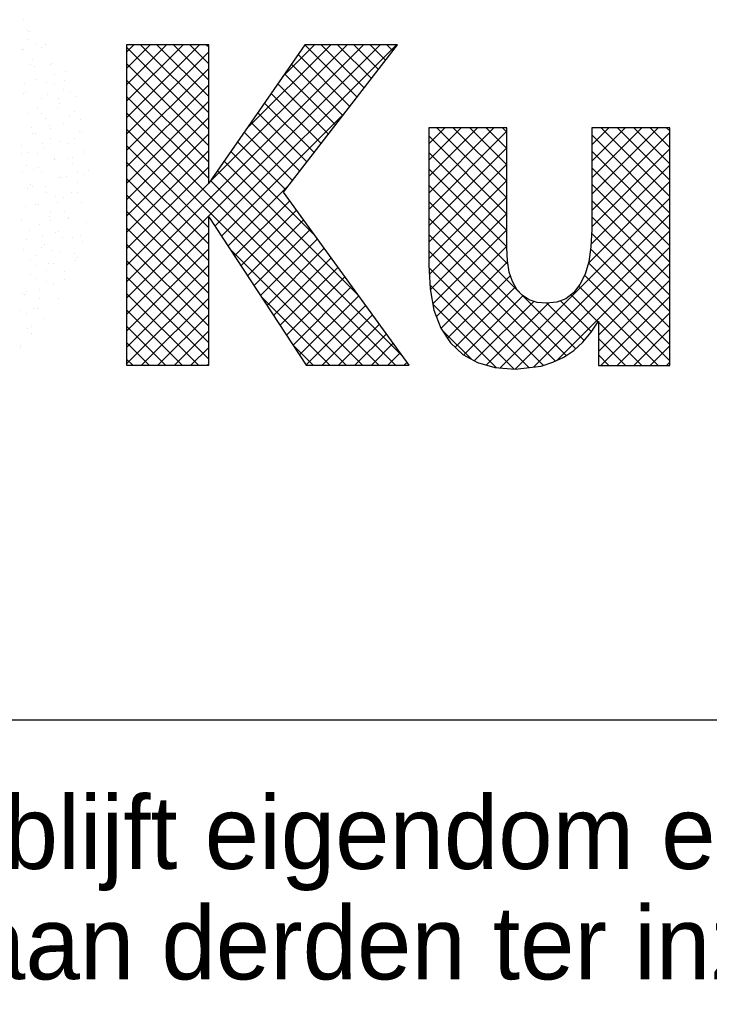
# Model space of a CAD drawing. Extents: x -33748 to 12452, y -14932 to 2888.
# Tile 144 of 194: x -27819 to -27479, y -2992 to -2507. Entities that reach past the tile are written whole.
import ezdxf

# ---------------------------------------------------------------- set-up
doc = ezdxf.new("R2010")
doc.units = 0
doc.header["$LTSCALE"] = 20
doc.layers.get('0').update_dxf_attribs({"color": 15, "linetype": 'CONTINUOUS'})
for name, color, linetype in [('00KAD070', 5, 'CONTINUOUS'), ('7', 7, 'CONTINUOUS'), ('BL$2----', 7, 'CONTINUOUS')]:
    doc.layers.add(name, color=color, linetype=linetype)
doc.styles.add('BURO-018', font='BUROFONT.shx', dxfattribs={"height": 36})

# ---------------------------------------------------------------- blocks, each defined once
blk = doc.blocks.new('A4-VER')
at = {"layer": '00KAD070', "linetype": 'CONTINUOUS'}
blk.add_line((10, 10), (200, 10), dxfattribs=at)

msp = doc.modelspace()

# ---------------------------------------------------------------- linework, layer by layer
at = {"color": 161}
for p, q in [((-27817.15721, -2507.09326), (-27817.15721, -2507.09326)), ((-27815.15718, -2512.29067), (-27815.15718, -2512.29067)), ((-27814.22988, -2512.75502), (-27814.22988, -2512.75502)), ((-27814.94734, -2516.83388), (-27814.94734, -2516.83388)), ((-27810.54004, -2519.5123), (-27810.54004, -2519.5123)), ((-27808.4805, -2520.82659), (-27808.4805, -2520.82659)), ((-27806.1211, -2519.22628), (-27806.1211, -2519.22628)), ((-27818.25168, -2521.86998), (-27818.25168, -2521.86998)), ((-27817.35534, -2521.832), (-27817.35534, -2521.832)), ((-27803.91123, -2528.9669), (-27803.91123, -2528.9669)), ((-27802.73111, -2528.89816), (-27802.73111, -2528.89816)), ((-27802.06314, -2534.18711), (-27802.06314, -2534.18711)), ((-27796.36973, -2532.78614), (-27796.36973, -2532.78614)), ((-27801.70137, -2538.70752), (-27801.70137, -2538.70752)), ((-27796.98172, -2536.96973), (-27796.98172, -2536.96973)), ((-27797.44599, -2541.40874), (-27797.44599, -2541.40874)), ((-27794.15986, -2542.52676), (-27794.15986, -2542.52676)), ((-27791.23233, -2545.0413), (-27791.23233, -2545.0413)), ((-27794.35778, -2554.11827), (-27794.35778, -2554.11827)), ((-27791.94999, -2552.26738), (-27791.94999, -2552.26738)), ((-27797.28163, -2558.18876), (-27797.28163, -2558.18876)), ((-27788.96909, -2556.08355), (-27788.96909, -2556.08355)), ((-27789.74012, -2562.008), (-27789.74012, -2562.008)), ((-27788.60839, -2562.18984), (-27788.60839, -2562.18984)), ((-27795.07176, -2567.92938), (-27795.07176, -2567.92938)), ((-27792.06358, -2565.66287), (-27792.06358, -2565.66287)), ((-27787.53025, -2571.74862), (-27787.53025, -2571.74862)), ((-27787.44644, -2572.88449), (-27787.44644, -2572.88449)), ((-27795.15808, -2575.24218), (-27795.15808, -2575.24218)), ((-27793.05435, -2575.10184), (-27793.05435, -2575.10184)), ((-27792.86189, -2577.67), (-27792.86189, -2577.67)), ((-27796.17981, -2584.17882), (-27796.17981, -2584.17882)), ((-27790.54093, -2582.46381), (-27790.54093, -2582.46381)), ((-27787.30496, -2583.17341), (-27787.30496, -2583.17341)), ((-27785.32039, -2581.48924), (-27785.32039, -2581.48924)), ((-27790.65202, -2587.41062), (-27790.65202, -2587.41062)), ((-27793.63543, -2592.04312), (-27793.63543, -2592.04312)), ((-27790.43042, -2592.25039), (-27790.43042, -2592.25039)), ((-27788.44215, -2597.15124), (-27788.44215, -2597.15124)), ((-27796.72992, -2601.62243), (-27796.72992, -2601.62243)), ((-27795.05851, -2604.49946), (-27795.05851, -2604.49946)), ((-27794.87638, -2605.16239), (-27794.87638, -2605.16239)), ((-27786.23228, -2606.89186), (-27786.23228, -2606.89186)), ((-27801.5464, -2611.70499), (-27801.5464, -2611.70499)), ((-27799.82441, -2611.20175), (-27799.82441, -2611.20175)), ((-27789.12699, -2613.23396), (-27789.12699, -2613.23396)), ((-27798.00183, -2614.23937), (-27798.00183, -2614.23937)), ((-27792.84864, -2614.24008), (-27792.84864, -2614.24008)), ((-27788.25302, -2616.29725), (-27788.25302, -2616.29725)), ((-27802.91891, -2620.78106), (-27802.91891, -2620.78106)), ((-27799.33653, -2621.44561), (-27799.33653, -2621.44561)), ((-27792.25244, -2622.31094), (-27792.25244, -2622.31094)), ((-27802.44779, -2627.15137), (-27802.44779, -2627.15137)), ((-27791.34751, -2625.87656), (-27791.34751, -2625.87656)), ((-27790.63877, -2623.9807), (-27790.63877, -2623.9807)), ((-27797.12666, -2631.18623), (-27797.12666, -2631.18623)), ((-27805.57324, -2636.22835), (-27805.57324, -2636.22835)), ((-27802.4583, -2637.10761), (-27802.4583, -2637.10761)), ((-27796.6984, -2635.22294), (-27796.6984, -2635.22294)), ((-27817.77242, -2641.92073), (-27817.77242, -2641.92073)), ((-27816.81954, -2642.29737), (-27816.81954, -2642.29737)), ((-27815.76859, -2641.06878), (-27815.76859, -2641.06878)), ((-27809.07466, -2644.45582), (-27809.07466, -2644.45582)), ((-27799.82385, -2644.29992), (-27799.82385, -2644.29992)), ((-27815.56255, -2651.66135), (-27815.56255, -2651.66135)), ((-27812.20239, -2649.519), (-27812.20239, -2649.519)), ((-27810.0192, -2649.14035), (-27810.0192, -2649.14035)), ((-27806.86479, -2654.19644), (-27806.86479, -2654.19644)), ((-27815.29689, -2659.09831), (-27815.29689, -2659.09831)), ((-27813.35268, -2661.40197), (-27813.35268, -2661.40197)), ((-27813.14466, -2658.21733), (-27813.14466, -2658.21733)), ((-27818.68431, -2667.32335), (-27818.68431, -2667.32335)), ((-27818.39138, -2668.67762), (-27818.39138, -2668.67762))]:
    msp.add_line(p, q, dxfattribs=at)
at = {"color": 170}
for p, q in [((-27766.38221, -2636.17566), (-27649.64666, -2519.44011)), ((-27766.38221, -2644.25789), (-27641.56443, -2519.44011)), ((-27766.38221, -2523.02443), (-27762.79789, -2519.44011)), ((-27766.38221, -2531.10666), (-27754.71566, -2519.44011)), ((-27766.38221, -2539.18889), (-27746.63343, -2519.44011)), ((-27766.38221, -2547.27112), (-27738.5512, -2519.44011)), ((-27766.38221, -2555.35335), (-27730.46897, -2519.44011)), ((-27725.91056, -2561.10129), (-27766.38221, -2520.62964)), ((-27725.91056, -2553.01906), (-27759.48951, -2519.44011)), ((-27725.91056, -2544.93683), (-27751.40728, -2519.44011)), ((-27725.91056, -2536.8546), (-27743.32505, -2519.44011)), ((-27725.91056, -2528.77237), (-27735.24282, -2519.44011)), ((-27725.91056, -2520.69014), (-27727.16059, -2519.44011)), ((-27725.79422, -2587.50544), (-27657.72889, -2519.44011)), ((-27722.85903, -2608.81694), (-27633.4822, -2519.44011)), ((-27707.39315, -2561.02213), (-27665.81112, -2519.44011)), ((-27688.99207, -2534.53882), (-27673.89335, -2519.44011)), ((-27652.8861, -2545.22121), (-27678.56926, -2519.53805)), ((-27649.35882, -2540.66626), (-27670.58497, -2519.44011)), ((-27645.83154, -2536.11131), (-27662.50274, -2519.44011)), ((-27642.30426, -2531.55636), (-27654.42051, -2519.44011)), ((-27638.77698, -2527.00141), (-27646.33828, -2519.44011)), ((-27635.2497, -2522.44646), (-27638.25605, -2519.44011)), ((-27766.38221, -2563.43558), (-27725.91056, -2522.96393)), ((-27656.41338, -2549.77616), (-27681.8827, -2524.30684)), ((-27725.91056, -2569.18352), (-27766.38221, -2528.71187)), ((-27659.94066, -2554.33111), (-27685.19614, -2529.07563)), ((-27766.38221, -2571.51781), (-27725.91056, -2531.04616)), ((-27663.46794, -2558.88606), (-27688.50958, -2533.84442)), ((-27725.91056, -2577.26575), (-27766.38221, -2536.7941)), ((-27766.38221, -2579.60004), (-27725.91056, -2539.12839)), ((-27666.99522, -2563.44101), (-27691.82302, -2538.61321)), ((-27725.91056, -2585.34798), (-27766.38221, -2544.87633)), ((-27670.5225, -2567.99596), (-27695.13646, -2543.382)), ((-27766.38221, -2587.68227), (-27725.91056, -2547.21062)), ((-27674.04978, -2572.55091), (-27698.44991, -2548.15079)), ((-27642.08082, -2677.25995), (-27766.38221, -2552.95856)), ((-27719.65248, -2613.69262), (-27658.7383, -2552.77844)), ((-27677.57706, -2577.10586), (-27701.76335, -2552.91958)), ((-27766.38221, -2595.7645), (-27725.91056, -2555.29286)), ((-27681.10434, -2581.66081), (-27705.07679, -2557.68837)), ((-27650.16305, -2677.25995), (-27766.38221, -2561.04079)), ((-27766.38221, -2603.84673), (-27725.91056, -2563.37509)), ((-27684.63162, -2586.21577), (-27708.39023, -2562.45716)), ((-27617.59787, -2568.21363), (-27609.68773, -2560.30348)), ((-27617.59787, -2576.29586), (-27601.6055, -2560.30348)), ((-27617.59787, -2584.37809), (-27593.52327, -2560.30348)), ((-27617.59787, -2592.46032), (-27585.44104, -2560.30348)), ((-27617.59787, -2600.54255), (-27579.09517, -2562.03985)), ((-27579.09517, -2602.84768), (-27617.59787, -2564.34498)), ((-27579.09517, -2594.76545), (-27613.55714, -2560.30348)), ((-27579.09517, -2586.68322), (-27605.47491, -2560.30348)), ((-27579.09517, -2578.60099), (-27597.39267, -2560.30348)), ((-27579.09517, -2570.51876), (-27589.31044, -2560.30348)), ((-27579.09517, -2562.43653), (-27581.22821, -2560.30348)), ((-27537.31433, -2592.99908), (-27504.61873, -2560.30348)), ((-27537.31433, -2584.91685), (-27512.70096, -2560.30348)), ((-27537.31433, -2576.83462), (-27520.7832, -2560.30348)), ((-27537.31433, -2568.75239), (-27528.86543, -2560.30348)), ((-27537.31433, -2560.67016), (-27536.94766, -2560.30348)), ((-27537.31433, -2601.08131), (-27498.80647, -2562.57345)), ((-27498.80647, -2602.31407), (-27537.31433, -2563.80622)), ((-27498.80647, -2594.23184), (-27532.73483, -2560.30348)), ((-27498.80647, -2586.14961), (-27524.6526, -2560.30348)), ((-27498.80647, -2578.06738), (-27516.57037, -2560.30348)), ((-27498.80647, -2569.98515), (-27508.48814, -2560.30348)), ((-27498.80647, -2561.90292), (-27500.40591, -2560.30348)), ((-27725.91056, -2609.59467), (-27766.38221, -2569.12302)), ((-27688.1589, -2590.77072), (-27711.70367, -2567.22595)), ((-27766.38221, -2611.92896), (-27725.91056, -2571.45732)), ((-27673.41545, -2613.59639), (-27715.01711, -2571.99474)), ((-27617.59787, -2608.62478), (-27579.09517, -2570.12208)), ((-27579.09517, -2610.92991), (-27617.59787, -2572.42721)), ((-27537.31433, -2609.16354), (-27498.80647, -2570.65568)), ((-27498.80647, -2610.3963), (-27537.31433, -2571.88845)), ((-27725.91056, -2617.6769), (-27766.38221, -2577.20525)), ((-27651.93848, -2643.15559), (-27718.33055, -2576.76353)), ((-27617.59787, -2616.70701), (-27579.09517, -2578.20431)), ((-27537.64152, -2617.57296), (-27498.80647, -2578.73791)), ((-27766.38221, -2620.01119), (-27725.91056, -2579.53955)), ((-27630.46152, -2672.71479), (-27721.64399, -2581.53232)), ((-27579.09517, -2619.01214), (-27617.59787, -2580.50944)), ((-27498.80647, -2618.47853), (-27537.31433, -2579.97068)), ((-27725.91056, -2625.75913), (-27766.38221, -2585.28748)), ((-27766.38221, -2628.09343), (-27725.91056, -2587.62178)), ((-27633.99859, -2677.25995), (-27724.95743, -2586.30111)), ((-27716.44593, -2618.5683), (-27686.47898, -2588.60135)), ((-27617.59787, -2624.78924), (-27579.09517, -2586.28654)), ((-27578.52689, -2627.66265), (-27617.59787, -2588.59167)), ((-27538.92746, -2626.94113), (-27498.80647, -2586.82014)), ((-27498.80647, -2626.56077), (-27537.31433, -2588.05291)), ((-27725.91056, -2633.84136), (-27766.38221, -2593.36971)), ((-27713.23937, -2623.44397), (-27686.03005, -2596.23466)), ((-27572.31024, -2641.96153), (-27617.59787, -2596.6739)), ((-27617.33134, -2632.60494), (-27579.09517, -2594.36877)), ((-27582.53359, -2678.62949), (-27498.80647, -2594.90238)), ((-27498.80647, -2634.643), (-27537.31433, -2596.13514)), ((-27725.91056, -2641.92359), (-27766.38221, -2601.45195)), ((-27710.03282, -2628.31965), (-27682.6289, -2600.91573)), ((-27616.84392, -2640.19974), (-27579.09517, -2602.451)), ((-27575.04473, -2679.22286), (-27498.80647, -2602.98461)), ((-27706.82627, -2633.19533), (-27679.22775, -2605.59681)), ((-27549.91336, -2672.44065), (-27617.59787, -2604.75613)), ((-27498.80647, -2642.72523), (-27537.31433, -2604.21737)), ((-27725.91056, -2650.00582), (-27766.38221, -2609.53418)), ((-27766.38221, -2652.34012), (-27725.91056, -2611.86847)), ((-27703.61972, -2638.07101), (-27675.8266, -2610.27789)), ((-27555.21511, -2675.22113), (-27617.59787, -2612.83836)), ((-27615.5683, -2647.00636), (-27579.09517, -2610.53323)), ((-27565.94091, -2678.20127), (-27498.80647, -2611.06684)), ((-27498.80647, -2650.80746), (-27537.39505, -2612.21888)), ((-27725.91056, -2658.08805), (-27766.38221, -2617.61641)), ((-27700.41317, -2642.94669), (-27672.42544, -2614.95897)), ((-27766.38221, -2660.42235), (-27725.91056, -2619.9507)), ((-27658.24528, -2677.25995), (-27715.50265, -2620.00258)), ((-27697.20661, -2647.82237), (-27669.02429, -2619.64004)), ((-27561.10938, -2677.40909), (-27617.59787, -2620.92059)), ((-27613.76224, -2653.28253), (-27579.09517, -2618.61546)), ((-27554.55835, -2674.90094), (-27498.80647, -2619.14907)), ((-27498.80647, -2658.88969), (-27537.83279, -2619.86337)), ((-27725.91056, -2666.17029), (-27766.38221, -2625.69864)), ((-27694.00006, -2652.69805), (-27665.62314, -2624.32112)), ((-27611.47311, -2659.07563), (-27578.74179, -2626.3443)), ((-27498.80647, -2666.97192), (-27538.90788, -2626.87051)), ((-27534.04134, -2662.46617), (-27498.80647, -2627.2313)), ((-27766.38221, -2668.50458), (-27725.91056, -2628.03293)), ((-27690.79351, -2657.57372), (-27662.22198, -2629.0022)), ((-27568.15091, -2678.44979), (-27617.52522, -2629.07548)), ((-27725.91056, -2674.25252), (-27766.38221, -2633.78087)), ((-27766.38221, -2676.58681), (-27725.91056, -2636.11516)), ((-27687.58696, -2662.4494), (-27658.82083, -2633.68328)), ((-27575.49581, -2679.18712), (-27617.05545, -2637.62748)), ((-27608.31215, -2663.9969), (-27577.35744, -2633.04219)), ((-27498.80647, -2675.05415), (-27540.77645, -2633.08417)), ((-27534.04134, -2670.5484), (-27498.80647, -2635.31353)), ((-27730.98536, -2677.25995), (-27766.38221, -2641.8631)), ((-27684.3804, -2667.32508), (-27655.41968, -2638.36435)), ((-27604.60152, -2668.3685), (-27574.91303, -2638.68001)), ((-27504.55404, -2677.38881), (-27543.64158, -2638.30128)), ((-27758.97312, -2677.25995), (-27725.91056, -2644.19739)), ((-27666.32751, -2677.25995), (-27699.97591, -2643.61155)), ((-27681.17385, -2672.20076), (-27652.01853, -2643.04543)), ((-27584.27353, -2678.49163), (-27615.52437, -2647.24079)), ((-27600.32692, -2672.17614), (-27571.17524, -2643.02445)), ((-27595.15814, -2675.08958), (-27565.85436, -2645.78581)), ((-27589.20811, -2677.22178), (-27558.61799, -2646.63166)), ((-27545.17665, -2669.09512), (-27571.38331, -2642.88846)), ((-27541.03764, -2665.1519), (-27559.47213, -2646.71741)), ((-27537.38599, -2660.72132), (-27552.60519, -2645.50212)), ((-27534.22318, -2655.8019), (-27547.45542, -2642.56966)), ((-27532.79952, -2677.38881), (-27498.80647, -2643.39576)), ((-27739.06759, -2677.25995), (-27766.38221, -2649.94533)), ((-27677.9673, -2677.07644), (-27648.61737, -2647.72651)), ((-27524.71729, -2677.38881), (-27498.80647, -2651.47799)), ((-27750.89089, -2677.25995), (-27725.91056, -2652.27962)), ((-27670.06858, -2677.25995), (-27645.21622, -2652.40759)), ((-27512.63627, -2677.38881), (-27534.04134, -2655.98374)), ((-27747.14982, -2677.25995), (-27766.38221, -2658.02756)), ((-27742.80866, -2677.25995), (-27725.91056, -2660.36185)), ((-27661.98635, -2677.25995), (-27641.81507, -2657.08866)), ((-27653.90412, -2677.25995), (-27638.41391, -2661.76974)), ((-27596.53245, -2674.31494), (-27610.93683, -2659.91056)), ((-27516.63506, -2677.38881), (-27498.80647, -2659.56022)), ((-27755.23205, -2677.25995), (-27766.38221, -2666.10979)), ((-27645.82189, -2677.25995), (-27635.01276, -2666.45082)), ((-27520.7185, -2677.38881), (-27534.04134, -2664.06597)), ((-27734.72643, -2677.25995), (-27725.91056, -2668.44408)), ((-27674.40974, -2677.25995), (-27684.44917, -2667.22052)), ((-27637.73966, -2677.25995), (-27631.61161, -2671.1319)), ((-27508.55283, -2677.38881), (-27498.80647, -2667.64245)), ((-27763.31428, -2677.25995), (-27766.38221, -2674.19202)), ((-27629.65743, -2677.25995), (-27628.21046, -2675.81297)), ((-27528.80073, -2677.38881), (-27534.04134, -2672.1482)), ((-27500.4706, -2677.38881), (-27498.80647, -2675.72468)), ((-27726.6442, -2677.25995), (-27725.91056, -2676.52631))]:
    msp.add_line(p, q, dxfattribs=at)
at = {"color": 163}
for p, q in [((-27813.63453, -2529.09161), (-27813.63453, -2529.09161)), ((-27812.73747, -2526.5745), (-27812.73747, -2526.5745)), ((-27811.60595, -2529.90357), (-27811.60595, -2529.90357)), ((-27816.72903, -2538.67092), (-27816.72903, -2538.67092)), ((-27810.5276, -2536.31512), (-27810.5276, -2536.31512)), ((-27805.85656, -2537.97514), (-27805.85656, -2537.97514)), ((-27817.01549, -2543.52065), (-27817.01549, -2543.52065)), ((-27816.05191, -2542.81557), (-27816.05191, -2542.81557)), ((-27805.15763, -2543.76642), (-27805.15763, -2543.76642)), ((-27808.31773, -2546.05574), (-27808.31773, -2546.05574)), ((-27800.10717, -2546.04671), (-27800.10717, -2546.04671)), ((-27799.4915, -2548.44814), (-27799.4915, -2548.44814)), ((-27814.80562, -2553.26127), (-27814.80562, -2553.26127)), ((-27810.30252, -2550.88714), (-27810.30252, -2550.88714)), ((-27808.25213, -2553.34574), (-27808.25213, -2553.34574)), ((-27800.54048, -2550.98805), (-27800.54048, -2550.98805)), ((-27813.42797, -2559.96412), (-27813.42797, -2559.96412)), ((-27806.10786, -2555.79636), (-27806.10786, -2555.79636)), ((-27804.55313, -2558.95871), (-27804.55313, -2558.95871)), ((-27812.59575, -2563.00189), (-27812.59575, -2563.00189)), ((-27811.34662, -2562.92505), (-27811.34662, -2562.92505)), ((-27803.63498, -2560.56737), (-27803.63498, -2560.56737)), ((-27817.92738, -2568.92327), (-27817.92738, -2568.92327)), ((-27807.67858, -2568.03569), (-27807.67858, -2568.03569)), ((-27803.89799, -2565.53698), (-27803.89799, -2565.53698)), ((-27798.80374, -2567.03028), (-27798.80374, -2567.03028)), ((-27817.87393, -2572.87612), (-27817.87393, -2572.87612)), ((-27814.44111, -2572.50436), (-27814.44111, -2572.50436)), ((-27810.38588, -2572.74251), (-27810.38588, -2572.74251)), ((-27806.72947, -2570.14668), (-27806.72947, -2570.14668)), ((-27815.71751, -2578.66389), (-27815.71751, -2578.66389)), ((-27801.9292, -2576.10725), (-27801.9292, -2576.10725)), ((-27801.68812, -2575.2776), (-27801.68812, -2575.2776)), ((-27817.53561, -2582.08368), (-27817.53561, -2582.08368)), ((-27812.12454, -2580.94769), (-27812.12454, -2580.94769)), ((-27809.82397, -2579.72599), (-27809.82397, -2579.72599)), ((-27808.17601, -2582.48313), (-27808.17601, -2582.48313)), ((-27813.50764, -2588.40451), (-27813.50764, -2588.40451)), ((-27806.37515, -2589.01926), (-27806.37515, -2589.01926)), ((-27799.47825, -2585.01822), (-27799.47825, -2585.01822)), ((-27798.25257, -2584.82149), (-27798.25257, -2584.82149)), ((-27815.25, -2590.02467), (-27815.25, -2590.02467)), ((-27812.91846, -2589.3053), (-27812.91846, -2589.3053)), ((-27805.96614, -2592.22375), (-27805.96614, -2592.22375)), ((-27811.29777, -2598.14513), (-27811.29777, -2598.14513)), ((-27809.50061, -2598.09623), (-27809.50061, -2598.09623)), ((-27801.34707, -2594.4008), (-27801.34707, -2594.4008)), ((-27800.62576, -2597.09082), (-27800.62576, -2597.09082)), ((-27797.26838, -2594.75884), (-27797.26838, -2594.75884)), ((-27816.01296, -2598.88462), (-27816.01296, -2598.88462)), ((-27803.75627, -2601.96437), (-27803.75627, -2601.96437)), ((-27817.91414, -2605.49334), (-27817.91414, -2605.49334)), ((-27809.0879, -2607.88575), (-27809.0879, -2607.88575)), ((-27804.44156, -2603.98012), (-27804.44156, -2603.98012)), ((-27803.75122, -2606.1678), (-27803.75122, -2606.1678)), ((-27813.94657, -2611.00824), (-27813.94657, -2611.00824)), ((-27815.70427, -2615.23396), (-27815.70427, -2615.23396)), ((-27807.53606, -2613.55943), (-27807.53606, -2613.55943)), ((-27806.87803, -2617.62637), (-27806.87803, -2617.62637)), ((-27817.07202, -2620.08521), (-27817.07202, -2620.08521)), ((-27808.19718, -2619.0798), (-27808.19718, -2619.0798)), ((-27813.4944, -2624.97458), (-27813.4944, -2624.97458)), ((-27810.63055, -2623.13874), (-27810.63055, -2623.13874)), ((-27804.66817, -2627.36699), (-27804.66817, -2627.36699)), ((-27813.72505, -2632.71806), (-27813.72505, -2632.71806)), ((-27811.32263, -2628.15678), (-27811.32263, -2628.15678)), ((-27806.0134, -2630.36037), (-27806.0134, -2630.36037)), ((-27811.28453, -2634.7152), (-27811.28453, -2634.7152)), ((-27809.1079, -2639.93968), (-27809.1079, -2639.93968)), ((-27818.89404, -2650.14576), (-27818.89404, -2650.14576))]:
    msp.add_line(p, q, dxfattribs=at)
at = {"layer": '7', "color": 170, "linetype": 'CONTINUOUS'}
for p, q in [((-27766.38221, -2519.44011), (-27766.38221, -2677.25995)), ((-27725.91056, -2519.44011), (-27766.38221, -2519.44011)), ((-27678.50121, -2519.44011), (-27725.91056, -2587.67287)), ((-27725.91056, -2587.67287), (-27725.91056, -2519.44011)), ((-27689.10878, -2591.99734), (-27632.92164, -2519.44011)), ((-27632.92164, -2519.44011), (-27678.50121, -2519.44011)), ((-27617.59787, -2560.30348), (-27617.59787, -2627.7528)), ((-27579.09517, -2560.30348), (-27617.59787, -2560.30348)), ((-27579.09517, -2619.36673), (-27579.09517, -2560.30348)), ((-27537.31433, -2560.30348), (-27537.31433, -2610.46524)), ((-27498.80647, -2560.30348), (-27537.31433, -2560.30348)), ((-27498.80647, -2677.38881), (-27498.80647, -2560.30348)), ((-27627.15912, -2677.25995), (-27689.10878, -2591.99734)), ((-27725.91056, -2604.17698), (-27677.84661, -2677.25995)), ((-27725.91056, -2677.25995), (-27725.91056, -2604.17698)), ((-27537.31433, -2610.46524), (-27537.70606, -2618.975)), ((-27578.8323, -2625.789), (-27579.09517, -2619.36673)), ((-27537.70606, -2618.975), (-27538.75238, -2626.30959)), ((-27617.59787, -2627.7528), (-27616.94328, -2639.66956)), ((-27577.91483, -2631.41751), (-27578.8323, -2625.789)), ((-27538.75238, -2626.30959), (-27540.45846, -2632.46384)), ((-27576.34277, -2635.99969), (-27577.91483, -2631.41751)), ((-27540.45846, -2632.46384), (-27543.07685, -2637.57176)), ((-27574.24496, -2639.93243), (-27576.34277, -2635.99969)), ((-27543.07685, -2637.57176), (-27546.22098, -2641.63335)), ((-27616.94328, -2639.66956), (-27614.97948, -2650.14828)), ((-27571.49772, -2642.81369), (-27574.24496, -2639.93243)), ((-27546.22098, -2641.63335), (-27550.0197, -2644.51461)), ((-27568.09072, -2645.04035), (-27571.49772, -2642.81369)), ((-27564.16313, -2646.34955), (-27568.09072, -2645.04035)), ((-27559.70981, -2646.74128), (-27564.16313, -2646.34955)), ((-27554.47303, -2646.21554), (-27559.70981, -2646.74128)), ((-27550.0197, -2644.51461), (-27554.47303, -2646.21554)), ((-27614.97948, -2650.14828), (-27611.57248, -2658.92091)), ((-27537.5772, -2661.01872), (-27534.04134, -2655.51907)), ((-27534.04134, -2655.51907), (-27534.04134, -2677.38881)), ((-27611.57248, -2658.92091), (-27606.86144, -2666.2555)), ((-27541.63364, -2665.86377), (-27537.5772, -2661.01872)), ((-27606.86144, -2666.2555), (-27600.83605, -2671.88916)), ((-27546.08696, -2669.92537), (-27541.63364, -2665.86377)), ((-27551.06603, -2673.19835), (-27546.08696, -2669.92537)), ((-27600.83605, -2671.88916), (-27593.63033, -2675.95076)), ((-27593.63033, -2675.95076), (-27584.98655, -2678.43513)), ((-27562.19934, -2677.78054), (-27556.43682, -2675.81674)), ((-27556.43682, -2675.81674), (-27551.06603, -2673.19835)), ((-27766.38221, -2677.25995), (-27725.91056, -2677.25995)), ((-27677.84661, -2677.25995), (-27627.15912, -2677.25995)), ((-27584.98655, -2678.43513), (-27575.03357, -2679.22374)), ((-27575.03357, -2679.22374), (-27562.19934, -2677.78054)), ((-27534.04134, -2677.38881), (-27498.80647, -2677.38881))]:
    msp.add_line(p, q, dxfattribs=at)

# ---------------------------------------------------------------- block references
at = {"layer": 'BL$2----', "xscale": 20, "yscale": 20, "zscale": 20}
msp.add_blockref('A4-VER', (-29548.0224, -3051.81975), dxfattribs=at)

# ---------------------------------------------------------------- texts
at = {"color": 1, "style": 'BURO-018'}
for s, p in [('Deze tekening blijft eigendom en mag zonder onze schriftelijke toestemming niet', (-28148.0224, -2925.29347)), ('gekopieerd of aan derden ter inzage worden gegeven, noch voor of door derden worden gebruikt', (-28148.0224, -2979.67362))]:
    msp.add_text(s, height=36, dxfattribs=at).set_placement(p)

doc.saveas('drawing.dxf')
